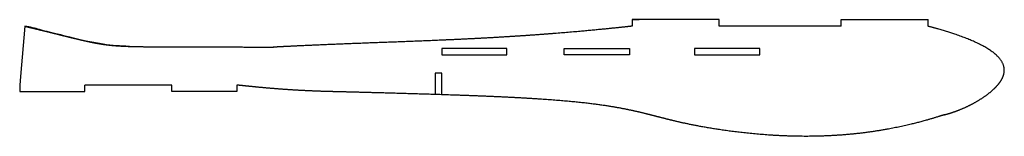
# Model space of a CAD drawing. Header units: millimetres. Extents: x -453 to 0, y 74 to 128.
import ezdxf

# ---------------------------------------------------------------- set-up
doc = ezdxf.new("R2010")
doc.units = ezdxf.units.MM
doc.layers.get('0').update_dxf_attribs({"linetype": 'CONTINUOUS'})

msp = doc.modelspace()

# ---------------------------------------------------------------- linework, layer by layer
for p, q in [((-171.47, 128), (-171.47, 125)), ((-131.47, 128), (-171.47, 128)), ((-171.47, 128), (-168.25, 128)), ((-131.47, 125), (-131.47, 128)), ((-75.28, 128), (-35.28, 128)), ((-75.28, 125), (-75.28, 128)), ((-35.28, 125), (-35.28, 128)), ((-451.03, 125), (-453.01, 101.87)), ((-451.03, 125), (-453.01, 101.87)), ((-451.03, 125), (-453.01, 101.87)), ((-75.28, 125), (-131.47, 125)), ((-453.01, 101.87), (-453.35, 97.85)), ((-259.1, 103.41), (-262.1, 103.41)), ((-262.1, 103.41), (-262.1, 93.51)), ((-259.1, 93.41), (-259.1, 103.41)), ((-453.35, 97.85), (-453.35, 94.85)), ((-423.35, 94.85), (-423.35, 97.85)), ((-383.35, 97.85), (-423.35, 97.85)), ((-383.35, 94.85), (-383.35, 97.85)), ((-353.35, 97.85), (-353.35, 94.85)), ((-453.35, 94.85), (-423.35, 94.85)), ((-353.35, 94.85), (-383.35, 94.85))]:
    msp.add_line(p, q)
for points in [[(-259.1, 111.77), (-229.1, 111.77), (-229.1, 114.77), (-259.1, 114.77)], [(-172.73, 111.77), (-202.73, 111.77), (-202.73, 114.77), (-172.73, 114.77)], [(-112.73, 111.77), (-112.73, 114.77), (-142.73, 114.77), (-142.73, 111.77)]]:
    msp.add_lwpolyline(points, close=True)
for points in [[(-451.03, 125), (-450.08, 124.77), (-448.18, 124.31), (-445.42, 123.64), (-441.87, 122.77), (-437.68, 121.74), (-433.72, 120.76), (-429.98, 119.83), (-426.46, 118.97), (-423.1, 118.19), (-419.87, 117.49), (-416.69, 116.9), (-413.48, 116.42), (-410.1, 116.06), (-406.41, 115.8), (-402.24, 115.64), (-397.43, 115.55), (-391.87, 115.51), (-385.54, 115.5), (-378.49, 115.49), (-370.92, 115.48), (-363.15, 115.46), (-355.6, 115.43), (-348.73, 115.39), (-342.98, 115.36), (-338.79, 115.32), (-336.93, 115.31), (-336.46, 115.3), (-336.57, 115.31), (-336.72, 115.31)], [(-171.47, 125), (-173.73, 124.75), (-178.27, 124.25), (-185.13, 123.54), (-194.37, 122.66), (-206.1, 121.66), (-217.98, 120.78), (-229.99, 120), (-242.08, 119.32), (-254.15, 118.74), (-266.1, 118.23), (-277.77, 117.78), (-289.05, 117.36), (-299.82, 116.96), (-310, 116.56), (-319.58, 116.15), (-326.74, 115.82), (-331.84, 115.56), (-335.12, 115.39), (-336.72, 115.31)], [(-27.87, 84.15), (-27.07, 84.35), (-25.45, 84.79), (-23.02, 85.56), (-19.75, 86.79), (-15.65, 88.69), (-11.61, 90.95), (-7.76, 93.55), (-4.32, 96.44), (-1.64, 99.56), (-0.06, 102.82), (0.09, 106.14), (-1.4, 109.46), (-4.63, 112.73), (-9.63, 115.93), (-16.36, 119.05), (-23.1, 121.47), (-28.9, 123.25), (-33.1, 124.42), (-35.28, 125)], [(-307.18, 94.77), (-308.06, 94.79), (-309.83, 94.83), (-312.5, 94.89), (-316.08, 95.01), (-320.58, 95.2), (-325.13, 95.43), (-329.73, 95.71), (-334.37, 96.05), (-339.05, 96.43), (-343.78, 96.86), (-347.59, 97.24), (-350.46, 97.54), (-352.39, 97.75), (-353.35, 97.85)], [(-27.87, 84.15), (-30.03, 83.44), (-34.34, 82.08), (-40.87, 80.24), (-49.67, 78.17), (-60.81, 76.23), (-72.07, 74.92), (-83.39, 74.23), (-94.65, 74.12), (-105.69, 74.53), (-116.27, 75.37), (-126.13, 76.51), (-135.01, 77.84), (-142.78, 79.25), (-149.41, 80.67), (-155.1, 82.04), (-160.26, 83.38), (-165.35, 84.71), (-170.84, 86.03), (-177.06, 87.3), (-184.26, 88.5), (-192.57, 89.57), (-201.95, 90.51), (-212.26, 91.31), (-223.26, 91.97), (-234.67, 92.52), (-246.19, 92.98), (-257.55, 93.37), (-268.57, 93.71), (-279.11, 94.02), (-289.1, 94.3), (-296.63, 94.5), (-302.01, 94.64), (-305.48, 94.73), (-307.18, 94.77)]]:
    msp.add_open_spline(points, degree=5)
msp.add_open_spline([(-402.88, 115.7), (-407.06, 115.8), (-416.82, 116.42), (-437.72, 121.85), (-441.07, 122.51), (-448.59, 124.66), (-451.03, 125)], degree=3, knots=[6.192454, 6.192454, 6.192454, 6.192454, 6.5, 7, 7.5, 7.742913, 7.742913, 7.742913, 7.742913])

doc.saveas('drawing.dxf')
